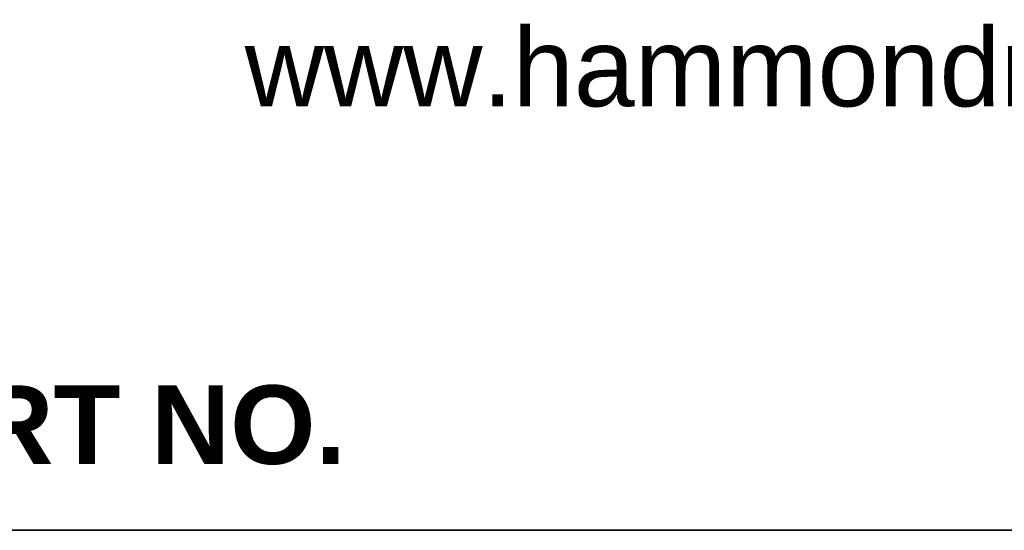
# Model space of a CAD drawing. Header units: inches. Extents: x 0 to 80.9, y 0 to 59.8.
# Tile 4 of 15: x 68.1 to 74.2, y 0 to 3.2. Entities that reach past the tile are written whole.
import ezdxf

# ---------------------------------------------------------------- set-up
doc = ezdxf.new("R2010")
doc.units = ezdxf.units.IN
doc.header["$MEASUREMENT"] = 0
doc.layers.add('Default', color=7, linetype='Continuous')

# ---------------------------------------------------------------- blocks, each defined once
blk = doc.blocks.new('Block13')
at = {"layer": 'Default', "color": 7, "linetype": 'Continuous'}
blk.add_line((3.5155, 0), (0, 0), dxfattribs=at)
at = {"layer": 'Default', "char_height": 0.1, "attachment_point": 1}
for s, insert, width in [('{\\fArial|b0||i0||c0|p34;\\C7;\\H0.1;\\W1.;www.hammondmfg.com}', (1.3679, 0.6396), 1.572281), ('{\\fArial|b1||i0||c0|p34;\\C7;\\H0.1;\\W1.;PART NO. \\P}', (0.8294, 0.1844), 0.655523)]:
    blk.add_mtext(s, dxfattribs=dict(at, insert=insert, width=width))
blk = doc.blocks.new('Block11')
at = {"layer": 'Default', "color": 7}
blk.add_blockref('Block13', (0, 0), dxfattribs=at)
blk = doc.blocks.new('Block10')
at = {"layer": 'Default', "color": 7}
blk.add_blockref('Block11', (0, 0), dxfattribs=at)
blk = doc.blocks.new('Block2')
at = {"layer": 'Default', "color": 7, "linetype": 'Continuous'}
blk.add_line((-52.744, 0), (-0.012, 0), dxfattribs=at)
at = {"layer": 'Default', "color": 7, "xscale": 15, "yscale": 15, "zscale": 15}
blk.add_blockref('Block10', (-52.744, 0), dxfattribs=at)
blk = doc.blocks.new('Block222')
at = {"layer": 'Default', "color": 7}
blk.add_blockref('Block2', (106.578, -49.503), dxfattribs=at)

msp = doc.modelspace()

# ---------------------------------------------------------------- linework, layer by layer
at = {"layer": 'Default', "color": 7, "linetype": 'Continuous'}
msp.add_line((0, 0), (79.9999, 0), dxfattribs=at)

# ---------------------------------------------------------------- block references
at = {"layer": 'Default', "color": 7, "xscale": 0.325, "yscale": 0.325, "zscale": 0.325}
msp.add_blockref('Block222', (45.3678, 16.0888), dxfattribs=at)

doc.saveas('drawing.dxf')
